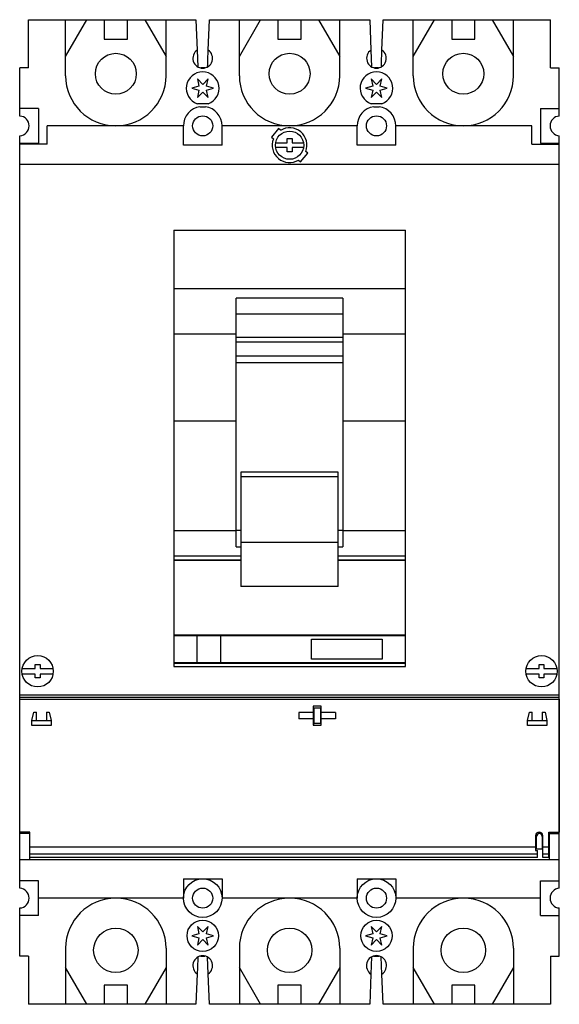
# Model space of a CAD drawing. Header units: millimetres. Extents: x 39 to 179, y 21 to 276.
import ezdxf

# ---------------------------------------------------------------- set-up
doc = ezdxf.new("R2010")
doc.units = ezdxf.units.MM
doc.header["$LTSCALE"] = 19.54008
doc.layers.get('0').update_dxf_attribs({"linetype": 'CONTINUOUS'})

msp = doc.modelspace()

# ---------------------------------------------------------------- linework, layer by layer
at = {"color": 7, "linetype": 'Continuous'}
for p, q in [((41.15, 263.96), (41.15, 276.46)), ((41.15, 276.46), (84.5, 276.46)), ((50.75, 266.94), (56.25, 276.46)), ((50.75, 261.96), (50.75, 276.46)), ((60.75, 276.46), (60.75, 271.46)), ((66.75, 271.46), (66.75, 276.46)), ((71.25, 276.46), (76.75, 266.94)), ((76.75, 261.96), (76.75, 276.46)), ((84.5, 276.46), (84.83, 268.58)), ((87.68, 268.58), (88, 276.46)), ((88, 276.46), (129.5, 276.46)), ((95.75, 266.94), (101.25, 276.46)), ((95.75, 261.96), (95.75, 276.46)), ((105.75, 276.46), (105.75, 271.46)), ((111.75, 271.46), (111.75, 276.46)), ((116.25, 276.46), (121.75, 266.94)), ((121.75, 261.96), (121.75, 276.46)), ((129.5, 276.46), (129.83, 268.58)), ((132.68, 268.58), (133, 276.46)), ((133, 276.46), (176.35, 276.46)), ((140.75, 266.94), (146.25, 276.46)), ((140.75, 261.96), (140.75, 276.46)), ((150.75, 276.46), (150.75, 271.46)), ((156.75, 271.46), (156.75, 276.46)), ((161.25, 276.46), (166.75, 266.94)), ((166.75, 261.96), (166.75, 276.46)), ((176.35, 263.96), (176.35, 276.46)), ((60.75, 271.46), (66.75, 271.46)), ((105.75, 271.46), (111.75, 271.46)), ((150.75, 271.46), (156.75, 271.46)), ((84.82, 268.57), (85, 264.25)), ((129.82, 268.57), (130, 264.25)), ((38.9, 251.51), (38.9, 263.96)), ((41.15, 263.96), (38.9, 263.96)), ((86.76, 263.96), (85.75, 263.96)), ((87.51, 264.25), (87.52, 264.36)), ((131.76, 263.96), (130.75, 263.96)), ((132.51, 264.25), (132.52, 264.36)), ((176.35, 263.96), (178.6, 263.96)), ((178.6, 251.51), (178.6, 263.96)), ((84.86, 261.14), (85.29, 259.22)), ((86.25, 259.7), (84.86, 261.14)), ((87.64, 261.14), (86.25, 259.7)), ((87.22, 259.22), (87.64, 261.14)), ((129.86, 261.14), (130.29, 259.22)), ((131.25, 259.7), (129.86, 261.14)), ((132.64, 261.14), (131.25, 259.7)), ((132.22, 259.22), (132.64, 261.14)), ((85.29, 259.22), (83.45, 258.71)), ((83.45, 258.71), (85.29, 258.21)), ((85.29, 258.21), (84.86, 256.28)), ((84.86, 256.28), (86.25, 257.73)), ((86.25, 257.73), (87.64, 256.28)), ((89.05, 258.71), (87.22, 259.22)), ((87.22, 258.21), (89.05, 258.71)), ((87.64, 256.28), (87.22, 258.21)), ((130.29, 259.22), (128.45, 258.71)), ((128.45, 258.71), (130.29, 258.21)), ((130.29, 258.21), (129.86, 256.28)), ((129.86, 256.28), (131.25, 257.73)), ((131.25, 257.73), (132.64, 256.28)), ((134.05, 258.71), (132.22, 259.22)), ((132.22, 258.21), (134.05, 258.71)), ((132.64, 256.28), (132.22, 258.21)), ((43.75, 253.46), (38.9, 253.46)), ((43.75, 253.46), (43.75, 244.46)), ((87.65, 254.71), (84.86, 254.71)), ((85.55, 253.91), (86.96, 253.91)), ((132.65, 254.71), (129.86, 254.71)), ((130.55, 253.91), (131.96, 253.91)), ((173.75, 253.46), (173.75, 244.46)), ((173.75, 253.46), (178.6, 253.46)), ((46.01, 244.21), (46.01, 248.96)), ((81.25, 248.96), (46.01, 248.96)), ((81.25, 243.96), (81.25, 248.96)), ((91.25, 243.96), (91.25, 248.96)), ((126.25, 248.96), (91.25, 248.96)), ((105.89, 248.26), (104.03, 246.04)), ((106.42, 247.81), (105.89, 248.26)), ((126.25, 243.96), (126.25, 248.96)), ((136.25, 243.96), (136.25, 248.96)), ((171.51, 248.96), (136.25, 248.96)), ((171.51, 244.21), (171.51, 248.96)), ((38.9, 100.47), (38.9, 246.42)), ((104.03, 246.04), (104.56, 245.59)), ((108.13, 244.59), (108.13, 245.68)), ((108.13, 245.68), (109.38, 245.68)), ((109.38, 245.68), (109.38, 244.59)), ((178.6, 51.51), (178.6, 246.42)), ((38.9, 244.46), (43.75, 244.46)), ((46.01, 244.21), (38.9, 244.21)), ((91.25, 243.96), (81.25, 243.96)), ((105.16, 244.59), (108.13, 244.59)), ((108.13, 243.34), (105.16, 243.34)), ((108.13, 242.24), (108.13, 243.34)), ((109.38, 244.59), (112.35, 244.59)), ((109.38, 243.34), (109.38, 242.24)), ((112.35, 243.34), (109.38, 243.34)), ((113.48, 241.89), (112.95, 242.34)), ((136.25, 243.96), (126.25, 243.96)), ((171.51, 244.21), (178.6, 244.21)), ((173.75, 244.46), (178.6, 244.46)), ((109.38, 242.24), (108.13, 242.24)), ((111.08, 240.12), (111.61, 239.67)), ((111.61, 239.67), (113.48, 241.89)), ((178.6, 238.96), (38.9, 238.96)), ((78.75, 221.96), (78.75, 108.96)), ((78.75, 221.96), (138.75, 221.96)), ((138.75, 108.96), (138.75, 221.96)), ((78.75, 206.82), (138.75, 206.82)), ((94.95, 139.98), (94.95, 204.33)), ((122.55, 204.33), (94.95, 204.33)), ((122.55, 204.33), (122.55, 139.98)), ((94.95, 200.31), (122.55, 200.31)), ((78.75, 195.12), (94.95, 195.12)), ((122.55, 194.18), (94.95, 194.18)), ((122.55, 195.12), (138.75, 195.12)), ((94.95, 193.02), (122.55, 193.02)), ((122.55, 189.28), (94.95, 189.28)), ((94.95, 187.7), (122.55, 187.7)), ((78.75, 172.56), (94.95, 172.56)), ((122.55, 172.56), (138.75, 172.56)), ((96.15, 159.27), (96.15, 129.67)), ((121.35, 159.27), (96.15, 159.27)), ((96.15, 158.14), (121.35, 158.14)), ((121.35, 129.67), (121.35, 159.27)), ((94.95, 144.09), (78.75, 144.09)), ((96.15, 144.13), (94.95, 144.13)), ((122.55, 144.13), (121.35, 144.13)), ((138.75, 144.09), (122.55, 144.09)), ((96.15, 141.17), (121.35, 141.17)), ((94.95, 139.98), (96.15, 139.98)), ((121.35, 139.98), (122.55, 139.98)), ((78.75, 137.61), (96.15, 137.61)), ((78.75, 136.61), (96.15, 136.61)), ((78.75, 136.45), (96.15, 136.45)), ((121.35, 137.61), (138.75, 137.61)), ((121.35, 136.61), (138.75, 136.61)), ((121.35, 136.45), (138.75, 136.45)), ((121.35, 129.67), (96.15, 129.67)), ((78.75, 117.12), (138.75, 117.12)), ((78.75, 116.96), (138.75, 116.96)), ((84.75, 116.96), (84.75, 109.96)), ((90.85, 116.96), (90.85, 109.96)), ((114.45, 116.06), (132.75, 116.06)), ((114.45, 110.81), (114.45, 116.06)), ((132.75, 116.06), (132.75, 110.81)), ((78.75, 109.96), (138.75, 109.96)), ((78.75, 109.8), (138.75, 109.8)), ((132.75, 110.81), (114.45, 110.81)), ((39.52, 108.43), (42.88, 108.43)), ((42.88, 108.43), (42.88, 109.43)), ((42.88, 109.43), (44.13, 109.43)), ((44.13, 109.43), (44.13, 108.43)), ((44.13, 108.43), (47.49, 108.43)), ((78.75, 108.96), (138.75, 108.96)), ((170.02, 108.43), (173.38, 108.43)), ((173.38, 109.43), (174.63, 109.43)), ((173.38, 108.43), (173.38, 109.43)), ((174.63, 109.43), (174.63, 108.43)), ((174.63, 108.43), (177.99, 108.43)), ((42.88, 106.99), (39.52, 106.99)), ((42.88, 105.99), (42.88, 106.99)), ((44.13, 105.99), (42.88, 105.99)), ((44.13, 106.99), (44.13, 105.99)), ((47.49, 106.99), (44.13, 106.99)), ((173.38, 106.99), (170.02, 106.99)), ((173.38, 105.99), (173.38, 106.99)), ((174.63, 105.99), (173.38, 105.99)), ((177.99, 106.99), (174.63, 106.99)), ((174.63, 106.99), (174.63, 105.99)), ((38.85, 66.07), (38.85, 100.47)), ((38.85, 100.47), (178.6, 100.47)), ((178.6, 101.56), (38.9, 101.56)), ((178.6, 100.96), (38.9, 100.96)), ((178.55, 100.47), (178.55, 66.07)), ((42, 94.93), (42.5, 97.13)), ((42.5, 97.13), (43.2, 97.13)), ((43.2, 94.93), (43.2, 97.13)), ((45.8, 97.13), (45.8, 94.93)), ((45.8, 97.13), (46.5, 97.13)), ((46.5, 97.13), (47, 94.93)), ((114.9, 97.07), (111.15, 97.07)), ((111.15, 97.07), (111.15, 95.37)), ((116.9, 98.72), (114.9, 98.72)), ((114.9, 98.72), (114.9, 93.72)), ((114.9, 97.92), (114.95, 97.92)), ((114.95, 97.92), (114.95, 93.72)), ((115.15, 98.27), (116.75, 98.27)), ((115.15, 94.17), (115.15, 98.27)), ((116.75, 98.27), (116.75, 94.17)), ((116.9, 93.72), (116.9, 98.72)), ((120.65, 97.07), (116.9, 97.07)), ((120.65, 97.07), (120.65, 95.37)), ((170.4, 94.93), (170.9, 97.13)), ((170.9, 97.13), (171.6, 97.13)), ((171.6, 94.93), (171.6, 97.13)), ((174.2, 97.13), (174.9, 97.13)), ((174.2, 97.13), (174.2, 94.93)), ((174.9, 97.13), (175.4, 94.93)), ((42, 93.67), (42, 94.93)), ((42, 94.93), (47, 94.93)), ((47, 94.93), (47, 93.67)), ((114.9, 95.37), (111.15, 95.37)), ((120.65, 95.37), (116.9, 95.37)), ((170.4, 94.93), (175.4, 94.93)), ((170.4, 93.67), (170.4, 94.93)), ((175.4, 94.93), (175.4, 93.67)), ((47, 93.67), (42, 93.67)), ((114.9, 93.72), (116.9, 93.72)), ((116.75, 94.17), (115.15, 94.17)), ((175.4, 93.67), (170.4, 93.67)), ((41.5, 66.07), (38.85, 66.07)), ((38.9, 51.51), (38.9, 66.07)), ((41.5, 65.67), (38.9, 65.67)), ((41.5, 58.97), (41.5, 66.07)), ((172.45, 65.12), (172.45, 61.27)), ((172.7, 61.62), (172.7, 64.92)), ((173.93, 65.85), (172.87, 65.85)), ((174.2, 64.92), (174.2, 61.62)), ((174.35, 59.52), (174.35, 65.12)), ((175.9, 66.07), (178.6, 66.07)), ((175.9, 59.52), (175.9, 66.07)), ((176, 65.67), (178.6, 65.67)), ((176, 65.67), (176, 58.97)), ((41.5, 62.22), (172.45, 62.22)), ((172.45, 61.27), (172.95, 61.27)), ((174.2, 61.62), (172.7, 61.62)), ((172.95, 59.52), (172.95, 61.27)), ((174.35, 62.22), (175.9, 62.22)), ((38.9, 58.97), (178.6, 58.97)), ((41.5, 60.45), (172.95, 60.45)), ((172.95, 59.52), (41.5, 59.52)), ((172.35, 59.47), (41.5, 59.47)), ((172.35, 59.52), (172.35, 59.47)), ((174.35, 60.45), (175.9, 60.45)), ((175.9, 59.52), (174.35, 59.52)), ((175.9, 61.17), (176, 61.17)), ((175.9, 59.67), (176, 59.67)), ((81.25, 53.97), (91.25, 53.97)), ((81.25, 53.97), (81.25, 48.97)), ((91.25, 53.97), (91.25, 48.97)), ((126.25, 53.97), (136.25, 53.97)), ((126.25, 53.97), (126.25, 48.97)), ((136.25, 53.97), (136.25, 48.97)), ((43.75, 53.47), (38.9, 53.47)), ((43.75, 44.47), (43.75, 53.47)), ((173.75, 53.47), (178.6, 53.47)), ((173.75, 44.47), (173.75, 53.47)), ((81.25, 48.97), (43.75, 48.97)), ((126.25, 48.97), (91.25, 48.97)), ((173.75, 48.97), (136.25, 48.97)), ((38.9, 33.96), (38.9, 46.42)), ((178.6, 33.96), (178.6, 46.42)), ((43.75, 44.47), (38.9, 44.47)), ((173.75, 44.47), (178.6, 44.47)), ((86.25, 40.21), (84.86, 41.65)), ((84.86, 41.65), (85.29, 39.72)), ((87.64, 41.65), (86.25, 40.21)), ((87.22, 39.73), (87.64, 41.65)), ((131.25, 40.21), (129.86, 41.65)), ((129.86, 41.65), (130.29, 39.72)), ((132.64, 41.65), (131.25, 40.21)), ((132.22, 39.73), (132.64, 41.65)), ((85.29, 39.72), (83.45, 39.22)), ((83.45, 39.22), (85.29, 38.72)), ((85.29, 38.72), (84.86, 36.79)), ((89.05, 39.22), (87.22, 39.73)), ((87.22, 38.72), (89.05, 39.22)), ((87.64, 36.79), (87.22, 38.72)), ((130.29, 39.72), (128.45, 39.22)), ((128.45, 39.22), (130.29, 38.72)), ((130.29, 38.72), (129.86, 36.79)), ((134.05, 39.22), (132.22, 39.73)), ((132.22, 38.72), (134.05, 39.22)), ((132.64, 36.79), (132.22, 38.72)), ((50.75, 35.97), (50.75, 21.46)), ((76.75, 35.97), (76.75, 21.46)), ((84.86, 36.79), (86.25, 38.23)), ((86.25, 38.23), (87.64, 36.79)), ((95.75, 35.97), (95.75, 21.46)), ((121.75, 35.97), (121.75, 21.46)), ((129.86, 36.79), (131.25, 38.23)), ((131.25, 38.23), (132.64, 36.79)), ((140.75, 35.97), (140.75, 21.46)), ((166.75, 35.97), (166.75, 21.46)), ((41.15, 33.96), (38.9, 33.96)), ((41.15, 33.96), (41.15, 21.46)), ((85, 33.69), (84.99, 33.58)), ((85.72, 33.96), (86.79, 33.96)), ((87.68, 29.36), (87.51, 33.69)), ((129.99, 33.75), (129.82, 29.3)), ((130.51, 33.96), (131.99, 33.96)), ((132.68, 29.3), (132.51, 33.75)), ((176.35, 33.96), (178.6, 33.96)), ((176.35, 33.96), (176.35, 21.46)), ((56.25, 21.46), (50.75, 30.99)), ((76.75, 30.99), (71.25, 21.46)), ((101.25, 21.46), (95.75, 30.99)), ((121.75, 30.99), (116.25, 21.46)), ((146.25, 21.46), (140.75, 30.99)), ((166.75, 30.99), (161.25, 21.46)), ((84.83, 29.36), (84.5, 21.46)), ((88, 21.46), (87.68, 29.36)), ((129.83, 29.3), (129.5, 21.46)), ((133, 21.46), (132.68, 29.3)), ((66.75, 26.46), (60.75, 26.46)), ((60.75, 26.46), (60.75, 21.46)), ((66.75, 21.46), (66.75, 26.46)), ((111.75, 26.46), (105.75, 26.46)), ((105.75, 26.46), (105.75, 21.46)), ((111.75, 21.46), (111.75, 26.46)), ((156.75, 26.46), (150.75, 26.46)), ((150.75, 26.46), (150.75, 21.46)), ((156.75, 21.46), (156.75, 26.46)), ((84.5, 21.46), (41.15, 21.46)), ((129.5, 21.46), (88, 21.46)), ((176.35, 21.46), (133, 21.46))]:
    msp.add_line(p, q, dxfattribs=at)
for centre, radius in [((63.75, 262.46), 5.3), ((108.75, 262.46), 5.3), ((153.75, 262.46), 5.3), ((86.25, 248.96), 2.6), ((131.25, 248.96), 2.6), ((108.75, 243.96), 3.65), ((43.5, 107.71), 4.05), ((174, 107.71), 4.05), ((86.25, 48.97), 5), ((131.25, 48.97), 5), ((86.25, 48.97), 2.6), ((131.25, 48.97), 2.6), ((63.75, 35.46), 5.75), ((86.25, 39.22), 4.05), ((108.75, 35.46), 5.75), ((131.25, 39.22), 4.05), ((153.75, 35.46), 5.75)]:
    msp.add_circle(centre, radius, dxfattribs=at)
for centre, radius, start, end in [((86.25, 266.46), 2.55, 123.9745, 56.0255), ((131.25, 266.46), 2.55, 123.9745, 56.0255), ((86.25, 258.71), 4.24, 289.211, 250.789), ((131.25, 258.71), 4.24, 289.211, 250.789), ((63.75, 261.96), 13, 180, 360), ((108.75, 261.96), 13, 180, 360), ((153.75, 261.96), 13, 180, 360), ((86.25, 248.96), 5, 98.1096, 180), ((86.25, 248.96), 5, 0, 81.8904), ((131.25, 248.96), 5, 98.1096, 180), ((131.25, 248.96), 5, 0, 81.8904), ((38.75, 248.96), 2.55, 273.3723, 86.6277), ((178.75, 248.96), 2.55, 93.3723, 266.6277), ((108.75, 243.96), 4.5, 338.7974, 121.2026), ((108.75, 243.96), 4.5, 158.7974, 301.2026), ((173.4, 65.12), 0.95, 0, 180), ((173.45, 64.92), 0.75, 0, 180), ((38.75, 48.96), 2.55, 273.3723, 86.6277), ((178.75, 48.96), 2.55, 93.3723, 266.6277), ((63.75, 35.97), 13, 0, 180), ((108.75, 35.97), 13, 0, 180), ((153.75, 35.97), 13, 0, 180), ((86.25, 31.47), 2.55, 303.9745, 236.0255), ((131.25, 31.47), 2.6, 303.2352, 236.7648)]:
    msp.add_arc(centre, radius, start, end, dxfattribs=at)
for points in [[(87.52, 264.36), (87.57, 265.76), (87.62, 267.17), (87.68, 268.57)], [(132.52, 264.36), (132.57, 265.76), (132.62, 267.17), (132.68, 268.57)], [(84.99, 33.58), (84.93, 32.17), (84.88, 30.77), (84.82, 29.36)]]:
    msp.add_open_spline(points, degree=3, dxfattribs=at)

doc.saveas('drawing.dxf')
